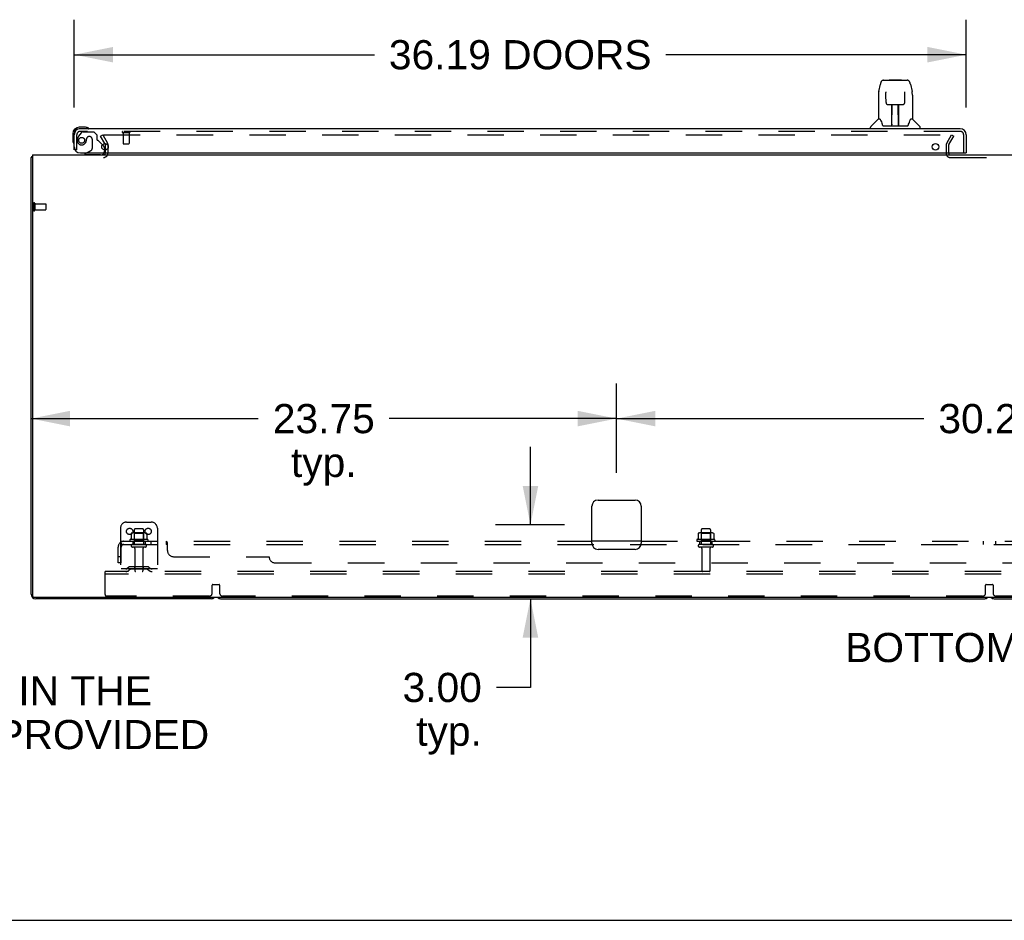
# Model space of a CAD drawing. Header units: inches. Extents: x 0 to 268, y 0 to 174.
# Tile 2 of 79: x 47 to 87, y 0 to 37. Entities that reach past the tile are written whole.
import ezdxf

# ---------------------------------------------------------------- set-up
doc = ezdxf.new("R2010")
doc.units = ezdxf.units.IN
doc.header["$LTSCALE"] = 14.749625
doc.header["$MEASUREMENT"] = 0
doc.linetypes.add('HIDDEN', pattern=[0.2, 0.1, -0.1])
doc.layers.get('0').update_dxf_attribs({"linetype": 'CONTINUOUS'})
for name, color, linetype in [('DEFAULT_2', 8, 'HIDDEN'), ('DIMENSIONS', 7, 'CONTINUOUS'), ('LEFTHAND_DOOR_ASSEMBLY', 7, 'CONTINUOUS'), ('SUBPANEL', 7, 'CONTINUOUS')]:
    doc.layers.add(name, color=color, linetype=linetype)
doc.styles.get("Standard").update_dxf_attribs({"font": 'arial.ttf'})
doc.dimstyles.new('DIMSTYLE_1', dxfattribs={"dimtxt": 1.183125, "dimasz": 1.5775, "dimexe": 0.09, "dimexo": 0.07, "dimgap": 0.0375, "dimtad": 0, "dimtih": 1, "dimtoh": 1, "dimzin": 4, "dimdsep": 46, "dimtxsty": 'Standard', "dimblk": '_FILLED', "dimblk1": '_FILLED', "dimblk2": '_FILLED', "dimcen": 0.09, "dimadec": 3, "dimazin": 1, "dimtfac": 1, "dimtdec": 3, "dimtofl": 0, "dimtmove": 0, "dimatfit": 3, "dimldrblk": '_FILLED', "dimfxl": 0, "dimtolj": 1, "dimtzin": 4, "dimarcsym": 0})

# ---------------------------------------------------------------- blocks, each defined once
blk = doc.blocks.new('_FILLED')
at = {"color": 0, "linetype": 'ByBlock'}
blk.add_solid([(0, 0), (-1, 0.2), (-1, -0.2)], dxfattribs=at)
blk = doc.blocks.new('*D6')
at = {"layer": 'DIMENSIONS', "color": 2, "linetype": 'Continuous'}
for p, q in [((49.458, 32.959), (49.458, 36.525)), ((85.646, 32.959), (85.646, 36.525)), ((49.458, 35.106), (61.639, 35.106)), ((85.646, 35.106), (73.465, 35.106))]:
    blk.add_line(p, q, dxfattribs=at)
at = {"layer": 'DIMENSIONS', "color": 2, "linetype": 'Continuous', "xscale": 1.5775, "yscale": 1.5775, "zscale": 1.5775, "rotation": 180}
blk.add_blockref('_FILLED', (49.458, 35.106), dxfattribs=at)
at = {"layer": 'DIMENSIONS', "color": 2, "linetype": 'Continuous', "xscale": 1.5775, "yscale": 1.5775, "zscale": 1.5775}
blk.add_blockref('_FILLED', (85.646, 35.106), dxfattribs=at)
at = {"layer": 'DIMENSIONS', "color": 2, "linetype": 'Continuous', "insert": (67.552, 35.697), "char_height": 1.18312, "width": 10.64373, "attachment_point": 2, "line_spacing_factor": 0.9}
blk.add_mtext('36.19 DOORS', dxfattribs=at)
blk = doc.blocks.new('*D17')
at = {"layer": 'DIMENSIONS', "color": 2, "linetype": 'Continuous'}
for p, q in [((67.967, 16.043), (67.967, 19.198)), ((69.354, 16.043), (66.547, 16.043)), ((66.963, 13.043), (69.387, 13.043)), ((67.967, 13.043), (67.967, 9.445)), ((67.967, 9.445), (66.586, 9.445))]:
    blk.add_line(p, q, dxfattribs=at)
at = {"layer": 'DIMENSIONS', "color": 2, "linetype": 'Continuous', "xscale": 1.5775, "yscale": 1.5775, "zscale": 1.5775}
for p, rotation in [((67.967, 16.043), 270), ((67.967, 13.043), 90)]:
    blk.add_blockref('_FILLED', p, dxfattribs=dict(at, rotation=rotation))
at = {"layer": 'DIMENSIONS', "color": 2, "linetype": 'Continuous', "insert": (65.995, 10.036), "char_height": 1.1831, "width": 3.21511, "attachment_point": 3, "line_spacing_factor": 0.9}
blk.add_mtext('3.00\\Ptyp.', dxfattribs=at)
blk = doc.blocks.new('*D18')
at = {"layer": 'DIMENSIONS', "color": 2, "linetype": 'Continuous'}
for p, q in [((71.458, 18.147), (71.458, 21.767)), ((101.708, 18.147), (101.708, 21.767)), ((71.458, 20.347), (83.925, 20.347)), ((101.708, 20.347), (89.242, 20.347))]:
    blk.add_line(p, q, dxfattribs=at)
at = {"layer": 'DIMENSIONS', "color": 2, "linetype": 'Continuous', "xscale": 1.5775, "yscale": 1.5775, "zscale": 1.5775, "rotation": 180}
blk.add_blockref('_FILLED', (71.458, 20.347), dxfattribs=at)
at = {"layer": 'DIMENSIONS', "color": 2, "linetype": 'Continuous', "xscale": 1.5775, "yscale": 1.5775, "zscale": 1.5775}
blk.add_blockref('_FILLED', (101.708, 20.347), dxfattribs=at)
at = {"layer": 'DIMENSIONS', "color": 2, "linetype": 'Continuous', "insert": (86.583, 20.939), "char_height": 1.1831, "width": 4.13434, "attachment_point": 2, "line_spacing_factor": 0.9}
blk.add_mtext('30.25', dxfattribs=at)
blk = doc.blocks.new('*D19')
at = {"layer": 'DIMENSIONS', "color": 2, "linetype": 'Continuous'}
for p, q in [((71.458, 18.147), (71.458, 21.767)), ((47.708, 20.347), (56.925, 20.347)), ((71.458, 20.347), (62.242, 20.347))]:
    blk.add_line(p, q, dxfattribs=at)
at = {"layer": 'DIMENSIONS', "color": 2, "linetype": 'Continuous', "xscale": 1.5775, "yscale": 1.5775, "zscale": 1.5775, "rotation": 180}
blk.add_blockref('_FILLED', (47.708, 20.347), dxfattribs=at)
at = {"layer": 'DIMENSIONS', "color": 2, "linetype": 'Continuous', "xscale": 1.5775, "yscale": 1.5775, "zscale": 1.5775}
blk.add_blockref('_FILLED', (71.458, 20.347), dxfattribs=at)
at = {"layer": 'DIMENSIONS', "color": 2, "linetype": 'Continuous', "insert": (59.583, 20.939), "char_height": 1.1831, "width": 4.13434, "attachment_point": 2, "line_spacing_factor": 0.9}
blk.add_mtext('23.75\\Ptyp.', dxfattribs=at)

msp = doc.modelspace()

# ---------------------------------------------------------------- linework, layer by layer
at = {"color": 3, "linetype": 'Continuous'}
for p, q in [((50.701, 31.505), (50.725, 31.464)), ((50.729, 31.241), (50.729, 31.447)), ((47.708, 13.232), (47.708, 30.939)), ((47.76, 31.043), (47.76, 13.155)), ((47.76, 31.043), (125.406, 31.043)), ((70.458, 15.293), (70.458, 16.793)), ((70.708, 17.043), (72.208, 17.043)), ((72.458, 16.793), (72.458, 15.293)), ((72.208, 15.043), (70.708, 15.043)), ((125.346, 13.095), (47.82, 13.095)), ((55.019, 13.043), (47.897, 13.043))]:
    msp.add_line(p, q, dxfattribs=at)
at = {"color": 7, "linetype": 'Continuous'}
for p, q in [((47.76, 30.939), (47.708, 30.939)), ((47.749, 30.971), (47.76, 30.962)), ((55.397, 13.043), (86.394, 13.043)), ((86.772, 13.043), (117.769, 13.043)), ((0, 0), (268.175, 0))]:
    msp.add_line(p, q, dxfattribs=at)
at = {"color": 3, "linetype": 'Continuous'}
for points in [[(47.725, 30.956), (47.722, 30.954), (47.72, 30.953), (47.718, 30.951), (47.715, 30.95), (47.713, 30.948), (47.711, 30.946), (47.71, 30.945), (47.709, 30.943), (47.709, 30.942), (47.708, 30.94), (47.708, 30.939)], [(47.749, 30.971), (47.747, 30.969), (47.745, 30.967), (47.743, 30.965), (47.74, 30.963), (47.737, 30.962), (47.734, 30.96), (47.731, 30.959), (47.725, 30.956)]]:
    msp.add_lwpolyline(points, dxfattribs=at)
for centre, radius, start, end in [((50.696, 31.447), 0.033, 0, 30), ((47.897, 30.854), 0.189, 136.4873, 141.7194), ((50.644, 31.128), 0.085, 270, 355.9511), ((70.708, 16.793), 0.25, 90, 180), ((72.208, 16.793), 0.25, 0, 90), ((70.708, 15.293), 0.25, 180, 270), ((72.208, 15.293), 0.25, 270, 360), ((47.897, 13.232), 0.189, 180, 270), ((47.82, 13.155), 0.06, 180, 270), ((55.019, 13.232), 0.189, 270, 313.513)]:
    msp.add_arc(centre, radius, start, end, dxfattribs=at)
at = {"color": 7, "linetype": 'Continuous'}
for centre, start, end in [((55.397, 13.232), 226.5797, 270), ((86.394, 13.232), 270, 313.4203), ((86.772, 13.232), 226.5797, 270)]:
    msp.add_arc(centre, 0.189, start, end, dxfattribs=at)
at = {"layer": 'DEFAULT_2', "color": 8, "linetype": 'HIDDEN'}
for p, q in [((50.529, 31.803), (50.619, 31.855)), ((50.701, 31.505), (50.529, 31.803)), ((50.619, 31.855), (50.815, 31.516)), ((50.665, 31.855), (85.115, 31.855)), ((84.852, 31.516), (85.048, 31.855)), ((84.942, 31.464), (85.138, 31.803)), ((85.048, 31.855), (85.138, 31.803)), ((50.729, 31.128), (50.729, 31.241)), ((50.833, 31.128), (50.833, 31.447)), ((84.833, 31.447), (84.833, 31.093)), ((84.937, 31.095), (84.937, 31.447)), ((84.987, 30.939), (88.179, 30.939)), ((47.812, 29.081), (47.812, 28.797)), ((47.855, 29.081), (47.855, 28.797)), ((47.855, 29.063), (48.302, 29.063)), ((47.855, 28.815), (48.302, 28.815)), ((48.312, 29.053), (48.312, 28.825)), ((51.583, 16.147), (52.583, 16.147)), ((51.333, 15.897), (51.333, 14.147)), ((51.764, 15.687), (51.764, 15.468)), ((52.339, 15.708), (51.828, 15.708)), ((51.9, 15.688), (51.88, 15.708)), ((51.896, 15.842), (51.896, 15.247)), ((51.9, 15.392), (51.9, 15.688)), ((52.267, 15.688), (51.9, 15.688)), ((52.241, 15.872), (51.926, 15.872)), ((52.267, 15.688), (52.287, 15.708)), ((52.267, 15.392), (52.267, 15.688)), ((52.271, 15.842), (52.271, 15.247)), ((52.402, 15.687), (52.402, 15.468)), ((52.833, 15.897), (52.833, 14.147)), ((74.764, 15.687), (74.764, 15.468)), ((75.339, 15.708), (74.828, 15.708)), ((74.9, 15.688), (74.88, 15.708)), ((74.896, 15.842), (74.896, 15.247)), ((74.9, 15.392), (74.9, 15.688)), ((75.267, 15.688), (74.9, 15.688)), ((75.241, 15.872), (74.926, 15.872)), ((75.267, 15.688), (75.287, 15.708)), ((75.267, 15.392), (75.267, 15.688)), ((75.271, 15.842), (75.271, 15.247)), ((75.402, 15.687), (75.402, 15.468)), ((52.439, 15.442), (51.727, 15.442)), ((51.749, 15.372), (52.417, 15.372)), ((52.341, 15.247), (51.826, 15.247)), ((51.9, 15.392), (51.88, 15.372)), ((52.267, 15.392), (51.9, 15.392)), ((52.267, 15.392), (52.287, 15.372)), ((75.439, 15.442), (74.727, 15.442)), ((74.749, 15.372), (75.417, 15.372)), ((75.341, 15.247), (74.826, 15.247)), ((74.9, 15.392), (74.88, 15.372)), ((75.267, 15.392), (74.9, 15.392)), ((75.267, 15.392), (75.287, 15.372)), ((52.341, 15.137), (51.826, 15.137)), ((51.918, 15.074), (51.918, 14.177)), ((52.248, 15.074), (52.248, 14.177)), ((75.341, 15.137), (74.826, 15.137)), ((74.918, 15.074), (74.918, 14.177)), ((75.248, 15.074), (75.248, 14.177)), ((50.708, 14.043), (50.708, 14.147)), ((122.458, 14.147), (50.708, 14.147)), ((50.708, 13.209), (50.708, 14.043)), ((122.458, 14.043), (50.708, 14.043)), ((52.833, 14.251), (51.333, 14.251)), ((51.676, 14.319), (51.608, 14.27)), ((51.737, 14.235), (51.669, 14.186)), ((52.424, 14.341), (51.743, 14.341)), ((52.424, 14.237), (51.743, 14.237)), ((51.908, 14.341), (51.908, 14.237)), ((52.258, 14.341), (52.258, 14.237)), ((52.43, 14.235), (52.498, 14.186)), ((52.49, 14.319), (52.558, 14.27)), ((55.058, 13.272), (55.058, 13.597)), ((55.078, 13.617), (55.338, 13.617)), ((55.358, 13.597), (55.358, 13.272)), ((86.433, 13.272), (86.433, 13.597)), ((86.453, 13.617), (86.713, 13.617)), ((86.733, 13.597), (86.733, 13.272)), ((54.933, 13.147), (50.771, 13.147)), ((86.308, 13.147), (55.483, 13.147)), ((117.683, 13.147), (86.858, 13.147))]:
    msp.add_line(p, q, dxfattribs=at)
for points in [[(50.645, 31.838), (50.645, 31.84), (50.645, 31.842), (50.646, 31.844), (50.647, 31.845), (50.648, 31.847), (50.649, 31.849), (50.651, 31.85), (50.652, 31.852), (50.654, 31.853), (50.656, 31.854), (50.658, 31.854), (50.66, 31.855), (50.663, 31.855), (50.665, 31.855)], [(50.647, 31.83), (50.646, 31.832), (50.645, 31.834), (50.645, 31.836), (50.645, 31.838), (50.645, 31.838)], [(51.77, 15.696), (51.769, 15.695), (51.768, 15.694), (51.766, 15.693), (51.766, 15.691), (51.765, 15.69), (51.764, 15.688), (51.764, 15.687)], [(52.396, 15.696), (52.398, 15.695), (52.399, 15.694), (52.4, 15.693), (52.401, 15.691), (52.402, 15.69), (52.402, 15.688), (52.402, 15.687)], [(74.77, 15.696), (74.769, 15.695), (74.768, 15.694), (74.766, 15.693), (74.766, 15.691), (74.765, 15.69), (74.764, 15.688), (74.764, 15.687)], [(75.396, 15.696), (75.398, 15.695), (75.399, 15.694), (75.4, 15.693), (75.401, 15.691), (75.402, 15.69), (75.402, 15.688), (75.402, 15.687)], [(51.764, 15.468), (51.764, 15.467), (51.764, 15.466), (51.764, 15.465), (51.763, 15.464), (51.763, 15.463), (51.763, 15.463), (51.762, 15.462), (51.762, 15.462), (51.762, 15.462), (51.761, 15.461), (51.761, 15.461), (51.761, 15.461), (51.76, 15.46), (51.76, 15.46), (51.76, 15.46), (51.76, 15.46), (51.759, 15.46), (51.759, 15.46)], [(52.407, 15.46), (52.407, 15.46), (52.407, 15.46), (52.407, 15.46), (52.406, 15.46), (52.406, 15.46), (52.406, 15.461), (52.405, 15.461), (52.405, 15.461), (52.405, 15.462), (52.404, 15.462), (52.404, 15.462), (52.404, 15.463), (52.403, 15.463), (52.403, 15.464), (52.403, 15.465), (52.402, 15.466), (52.402, 15.467), (52.402, 15.468)], [(74.764, 15.468), (74.764, 15.467), (74.764, 15.466), (74.764, 15.465), (74.763, 15.464), (74.763, 15.463), (74.763, 15.463), (74.762, 15.462), (74.762, 15.462), (74.762, 15.462), (74.761, 15.461), (74.761, 15.461), (74.761, 15.461), (74.76, 15.46), (74.76, 15.46), (74.76, 15.46), (74.76, 15.46), (74.759, 15.46), (74.759, 15.46)], [(75.407, 15.46), (75.407, 15.46), (75.407, 15.46), (75.407, 15.46), (75.406, 15.46), (75.406, 15.46), (75.406, 15.461), (75.405, 15.461), (75.405, 15.461), (75.405, 15.462), (75.404, 15.462), (75.404, 15.462), (75.404, 15.463), (75.403, 15.463), (75.403, 15.464), (75.403, 15.465), (75.402, 15.466), (75.402, 15.467), (75.402, 15.468)]]:
    msp.add_lwpolyline(points, dxfattribs=at)
for centre in [(51.708, 15.772), (52.458, 15.772)]:
    msp.add_circle(centre, 0.128, dxfattribs=at)
for centre, radius, start, end in [((50.696, 31.447), 0.137, 0, 30), ((84.97, 31.447), 0.137, 150, 180), ((84.97, 31.447), 0.033, 150, 180), ((50.644, 31.128), 0.189, 270, 360), ((50.644, 31.128), 0.085, 355.9511, 360), ((84.987, 31.093), 0.154, 180, 270), ((84.987, 31.093), 0.05, 180, 270), ((47.834, 29.081), 0.0215, 0, 180), ((47.834, 28.797), 0.0215, 180, 360), ((48.302, 29.053), 0.01, 0, 90), ((48.302, 28.825), 0.01, 270, 360), ((51.583, 15.897), 0.25, 90, 180), ((52.583, 15.897), 0.25, 0, 90), ((51.828, 15.567), 0.141, 90, 113.95), ((51.926, 15.842), 0.03, 90, 180), ((52.241, 15.842), 0.03, 0, 90), ((52.339, 15.567), 0.141, 66.05, 90), ((74.828, 15.567), 0.141, 90, 113.95), ((74.926, 15.842), 0.03, 90, 180), ((75.241, 15.842), 0.03, 0, 90), ((75.339, 15.567), 0.141, 66.05, 90), ((51.749, 15.41), 0.0384, 124.4497, 270), ((52.083, 14.842), 0.698, 117.6814, 120.6631), ((51.826, 15.192), 0.055, 90, 270), ((52.341, 15.192), 0.055, 270, 90), ((52.083, 14.842), 0.698, 59.3369, 62.3186), ((52.417, 15.41), 0.0384, 270, 55.5503), ((74.749, 15.41), 0.0384, 124.4497, 270), ((75.083, 14.842), 0.698, 117.6814, 120.6631), ((74.826, 15.192), 0.055, 90, 270), ((75.341, 15.192), 0.055, 270, 90), ((75.083, 14.842), 0.698, 59.3369, 62.3186), ((75.417, 15.41), 0.0384, 270, 55.5503), ((51.856, 15.074), 0.0625, 0, 90), ((52.311, 15.074), 0.0625, 90, 180), ((74.856, 15.074), 0.0625, 0, 90), ((75.311, 15.074), 0.0625, 90, 180), ((51.547, 14.355), 0.104, 270, 305.7539), ((51.547, 14.355), 0.208, 270, 305.7539), ((51.743, 14.227), 0.114, 90, 125.7539), ((51.743, 14.227), 0.01, 90, 125.7539), ((51.948, 14.177), 0.03, 180, 270), ((52.218, 14.177), 0.03, 270, 360), ((52.424, 14.227), 0.114, 54.2461, 90), ((52.424, 14.227), 0.01, 54.2461, 90), ((52.619, 14.355), 0.208, 234.2461, 270), ((52.619, 14.355), 0.104, 234.2461, 270), ((74.948, 14.177), 0.03, 180, 270), ((75.218, 14.177), 0.03, 270, 360), ((55.078, 13.597), 0.02, 90, 180), ((55.338, 13.597), 0.02, 0, 90), ((86.453, 13.597), 0.02, 90, 180), ((86.713, 13.597), 0.02, 0, 90), ((50.771, 13.209), 0.0625, 180, 270), ((54.933, 13.272), 0.125, 270, 360), ((55.483, 13.272), 0.125, 180, 270), ((86.308, 13.272), 0.125, 270, 360), ((86.858, 13.272), 0.125, 180, 270)]:
    msp.add_arc(centre, radius, start, end, dxfattribs=at)
at = {"layer": 'LEFTHAND_DOOR_ASSEMBLY', "color": 7, "linetype": 'Continuous'}
for p, q in [((82.286, 34.069), (83.255, 34.069)), ((82.372, 34.069), (82.371, 34.069)), ((82.533, 34.089), (82.513, 34.069)), ((82.533, 34.089), (83.009, 34.089)), ((83.009, 34.089), (83.029, 34.069)), ((82.097, 33.609), (82.162, 33.915)), ((82.383, 33.595), (82.383, 33.592)), ((82.383, 33.592), (82.383, 33.589)), ((82.383, 33.589), (82.383, 33.584)), ((82.383, 33.584), (82.383, 33.577)), ((82.386, 33.446), (82.383, 33.577)), ((83.151, 33.163), (83.158, 33.576)), ((83.158, 33.584), (83.159, 33.589)), ((83.158, 33.576), (83.158, 33.584)), ((83.38, 33.915), (83.445, 33.609)), ((83.45, 33.579), (83.445, 33.609)), ((82.082, 33.466), (82.082, 32.495)), ((82.391, 33.163), (82.386, 33.446)), ((82.391, 33.163), (82.392, 33.15)), ((83.46, 33.466), (83.46, 32.495)), ((82.471, 33.085), (82.591, 33.085)), ((82.622, 32.239), (82.636, 33.086)), ((82.627, 33.086), (82.915, 33.086)), ((82.629, 32.67), (82.629, 33.086)), ((82.632, 32.861), (82.629, 32.861)), ((82.632, 32.849), (82.629, 32.849)), ((82.897, 32.219), (82.882, 33.086)), ((82.912, 32.861), (82.886, 32.861)), ((82.912, 32.849), (82.886, 32.849)), ((82.912, 32.219), (82.912, 33.086)), ((82.951, 33.085), (83.071, 33.085)), ((82.076, 32.489), (81.778, 32.191)), ((82.155, 32.495), (82.082, 32.495)), ((82.151, 32.495), (82.157, 32.484)), ((82.89, 32.621), (82.912, 32.621)), ((82.912, 32.617), (82.89, 32.617)), ((83.384, 32.484), (83.389, 32.493)), ((83.46, 32.495), (83.387, 32.495)), ((83.466, 32.489), (83.763, 32.191)), ((49.918, 32.161), (49.661, 32.161)), ((49.705, 32.101), (49.661, 32.101)), ((49.956, 32.158), (49.918, 32.161)), ((81.767, 32.101), (81.767, 32.163)), ((82.218, 32.33), (82.232, 32.283)), ((82.232, 32.283), (82.235, 32.274)), ((82.285, 32.219), (83.257, 32.219)), ((82.622, 32.291), (82.622, 32.265)), ((82.629, 32.219), (82.629, 32.223)), ((82.896, 32.265), (82.896, 32.291)), ((83.306, 32.273), (83.309, 32.283)), ((83.775, 32.101), (83.775, 32.163)), ((49.398, 31.898), (49.398, 31.641)), ((49.398, 31.641), (49.401, 31.604)), ((50.601, 31.45), (50.658, 31.393)), ((50.687, 31.322), (50.687, 31.241)), ((49.969, 31.122), (49.9, 31.082)), ((49.9, 31.043), (49.9, 31.082)), ((85.626, 31.122), (85.646, 31.122))]:
    msp.add_line(p, q, dxfattribs=at)
at = {"layer": 'LEFTHAND_DOOR_ASSEMBLY', "color": 3, "linetype": 'Continuous'}
for p, q in [((85.399, 32.101), (49.705, 32.101)), ((49.458, 31.247), (49.458, 31.854)), ((85.646, 31.854), (85.646, 31.122)), ((49.708, 31.122), (85.626, 31.122))]:
    msp.add_line(p, q, dxfattribs=at)
at = {"layer": 'LEFTHAND_DOOR_ASSEMBLY', "color": 8, "linetype": 'HIDDEN'}
for p, q in [((85.399, 31.997), (49.705, 31.997)), ((49.803, 31.976), (50.254, 31.976)), ((50.38, 31.85), (50.254, 31.976)), ((49.562, 31.247), (49.562, 31.854)), ((49.738, 31.942), (49.637, 31.798)), ((49.959, 31.686), (49.959, 31.697)), ((50.09, 31.784), (50.057, 31.784)), ((50.188, 31.686), (50.188, 31.306)), ((50.38, 31.85), (50.38, 31.671)), ((50.601, 31.45), (50.439, 31.612)), ((51.42, 31.954), (51.704, 31.954)), ((51.438, 31.954), (51.438, 31.507)), ((51.686, 31.954), (51.686, 31.507)), ((85.542, 31.122), (85.542, 31.854)), ((49.562, 31.247), (49.458, 31.247)), ((49.969, 31.122), (50.138, 31.22)), ((50.687, 31.241), (50.687, 31.2)), ((51.448, 31.497), (51.676, 31.497)), ((50.53, 31.043), (49.9, 31.043))]:
    msp.add_line(p, q, dxfattribs=at)
at = {"layer": 'LEFTHAND_DOOR_ASSEMBLY', "color": 7, "linetype": 'Continuous'}
for points in [[(82.286, 34.069), (82.283, 34.069), (82.269, 34.068), (82.256, 34.064), (82.244, 34.059), (82.233, 34.053), (82.222, 34.045), (82.213, 34.036), (82.205, 34.026), (82.198, 34.015), (82.191, 34.004), (82.185, 33.992), (82.18, 33.978), (82.175, 33.963), (82.17, 33.946), (82.165, 33.928), (82.162, 33.915)], [(83.38, 33.915), (83.377, 33.928), (83.372, 33.947), (83.367, 33.963), (83.361, 33.978), (83.356, 33.992), (83.35, 34.004), (83.343, 34.016), (83.336, 34.026), (83.328, 34.036), (83.319, 34.045), (83.308, 34.053), (83.297, 34.06), (83.284, 34.065), (83.271, 34.068), (83.258, 34.069), (83.255, 34.069)], [(82.097, 33.609), (82.091, 33.579), (82.086, 33.539), (82.083, 33.499), (82.082, 33.466)], [(82.383, 33.598), (82.383, 33.598), (82.383, 33.598), (82.383, 33.598), (82.383, 33.598), (82.383, 33.597), (82.383, 33.596), (82.383, 33.595)], [(83.159, 33.589), (83.159, 33.592), (83.159, 33.594), (83.159, 33.595), (83.159, 33.596), (83.159, 33.597), (83.159, 33.598), (83.159, 33.598)], [(83.46, 33.466), (83.459, 33.5), (83.456, 33.539), (83.45, 33.579)], [(83.072, 33.085), (83.082, 33.086), (83.094, 33.088), (83.105, 33.093), (83.116, 33.099), (83.126, 33.107), (83.134, 33.116), (83.141, 33.127), (83.147, 33.139), (83.15, 33.151), (83.151, 33.163)], [(82.392, 33.15), (82.395, 33.137), (82.401, 33.126), (82.408, 33.115), (82.417, 33.106), (82.427, 33.098), (82.437, 33.092), (82.449, 33.088), (82.461, 33.086), (82.47, 33.085)], [(82.591, 33.085), (82.595, 33.085), (82.603, 33.085), (82.612, 33.086)], [(82.612, 33.086), (82.62, 33.086), (82.627, 33.086)], [(82.915, 33.086), (82.923, 33.086), (82.931, 33.086)], [(82.931, 33.086), (82.939, 33.085), (82.947, 33.085), (82.951, 33.085)], [(82.157, 32.484), (82.171, 32.456), (82.186, 32.42), (82.202, 32.378), (82.218, 32.33)], [(83.309, 32.283), (83.324, 32.329), (83.339, 32.376), (83.355, 32.419), (83.37, 32.455), (83.384, 32.484)], [(82.235, 32.274), (82.24, 32.261), (82.245, 32.251), (82.25, 32.242)], [(82.25, 32.242), (82.255, 32.235), (82.261, 32.229), (82.267, 32.224), (82.275, 32.221), (82.282, 32.219), (82.285, 32.219)], [(83.257, 32.219), (83.259, 32.219), (83.266, 32.22), (83.274, 32.224), (83.28, 32.229), (83.286, 32.235), (83.292, 32.242)], [(83.292, 32.242), (83.297, 32.25), (83.302, 32.261), (83.306, 32.273)]]:
    msp.add_lwpolyline(points, dxfattribs=at)
at = {"layer": 'LEFTHAND_DOOR_ASSEMBLY', "color": 8, "linetype": 'HIDDEN'}
msp.add_circle((49.762, 31.634), 0.12, dxfattribs=at)
at = {"layer": 'LEFTHAND_DOOR_ASSEMBLY', "color": 3, "linetype": 'Continuous'}
for centre in [(50.708, 31.372), (84.396, 31.372)]:
    msp.add_circle(centre, 0.133, dxfattribs=at)
at = {"layer": 'LEFTHAND_DOOR_ASSEMBLY', "color": 7, "linetype": 'Continuous'}
for centre, radius, start, end in [((82.09, 32.475), 0.0197, 97.5, 135), ((83.452, 32.475), 0.0197, 45, 82.5), ((49.661, 31.898), 0.263, 90, 180), ((49.661, 31.898), 0.203, 90, 180), ((49.918, 31.911), 0.25, 59.1101, 90), ((50.038, 32.116), 0.015, 270, 353.6204), ((50.038, 32.113), 0.015, 6.3796, 59.1101), ((81.806, 32.163), 0.0394, 135, 180), ((82.641, 32.239), 0.0197, 179, 269.9232), ((82.877, 32.239), 0.0197, 270.0771, 1), ((83.735, 32.163), 0.0394, 0, 45), ((49.648, 31.641), 0.25, 180, 210.8899), ((49.447, 31.521), 0.015, 210.8899, 263.6204), ((49.443, 31.521), 0.015, 276.3796, 360), ((50.587, 31.322), 0.1, 0, 45), ((50.53, 31.2), 0.157, 270, 330.1697)]:
    msp.add_arc(centre, radius, start, end, dxfattribs=at)
at = {"layer": 'LEFTHAND_DOOR_ASSEMBLY', "color": 3, "linetype": 'Continuous'}
for centre, radius, start, end in [((49.705, 31.854), 0.246, 90, 180), ((85.399, 31.854), 0.246, 0, 90), ((49.708, 31.372), 0.25, 180, 270)]:
    msp.add_arc(centre, radius, start, end, dxfattribs=at)
at = {"layer": 'LEFTHAND_DOOR_ASSEMBLY', "color": 8, "linetype": 'HIDDEN'}
for centre, radius, start, end in [((49.705, 31.854), 0.142, 90, 180), ((49.803, 31.897), 0.079, 90, 144.9), ((51.42, 31.975), 0.0215, 90, 270), ((51.704, 31.975), 0.0215, 270, 90), ((85.399, 31.854), 0.142, 0, 90), ((49.762, 31.634), 0.187, 163.1561, 342.1518), ((49.952, 31.576), 0.386, 144.9, 163.1561), ((49.566, 31.697), 0.393, 342.0702, 358.3401), ((50.057, 31.686), 0.098, 90, 180), ((50.09, 31.686), 0.098, 0, 90), ((50.419, 31.671), 0.039, 180, 248.3904), ((50.368, 31.542), 0.1, 45, 68.3904), ((50.088, 31.306), 0.1, 300.092, 360), ((50.53, 31.2), 0.157, 330.1697, 360), ((51.448, 31.507), 0.01, 180, 270), ((51.676, 31.507), 0.01, 270, 360)]:
    msp.add_arc(centre, radius, start, end, dxfattribs=at)
at = {"layer": 'LEFTHAND_DOOR_ASSEMBLY', "color": 7, "linetype": 'Continuous'}
for centre, start_param, end_param in [((82.621, 32.258), -2.940151, -2.835726), ((82.897, 32.258), -3.446747, -3.141593)]:
    msp.add_ellipse(centre, major_axis=(0, 0.0394), ratio=1, start_param=start_param, end_param=end_param, dxfattribs=at)
at = {"layer": 'SUBPANEL', "color": 8, "linetype": 'HIDDEN'}
for p, q in [((51.326, 15.318), (51.405, 15.221)), ((51.365, 15.247), (51.365, 15.372)), ((51.365, 15.372), (70.458, 15.372)), ((51.365, 15.247), (121.802, 15.247)), ((51.833, 15.372), (51.833, 15.247)), ((52.333, 15.372), (52.333, 15.247)), ((52.561, 15.372), (52.561, 15.247)), ((52.842, 15.372), (52.842, 15.247)), ((53.204, 15.247), (53.204, 15.372)), ((53.221, 15.231), (53.22, 15.233)), ((53.24, 14.997), (53.24, 15.318)), ((72.458, 15.372), (100.708, 15.372)), ((74.833, 15.247), (74.833, 15.372)), ((75.333, 15.247), (75.333, 15.372)), ((86.333, 15.372), (86.333, 15.247)), ((86.833, 15.372), (86.833, 15.247)), ((51.24, 14.497), (51.24, 15.135)), ((51.365, 14.497), (51.365, 15.135)), ((51.365, 14.747), (51.24, 14.747)), ((51.365, 14.497), (51.24, 14.497)), ((53.49, 14.747), (57.365, 14.747)), ((57.615, 14.497), (115.552, 14.497))]:
    msp.add_line(p, q, dxfattribs=at)
at = {"layer": 'SUBPANEL', "color": 3, "linetype": 'Continuous'}
msp.add_line((72.458, 15.372), (70.458, 15.372), dxfattribs=at)
at = {"layer": 'SUBPANEL', "color": 8, "linetype": 'HIDDEN'}
for points in [[(51.326, 15.318), (51.328, 15.32), (51.331, 15.323), (51.333, 15.326), (51.335, 15.329), (51.337, 15.333), (51.339, 15.337), (51.341, 15.341), (51.344, 15.349)], [(51.344, 15.349), (51.346, 15.353), (51.347, 15.356), (51.349, 15.359), (51.351, 15.362), (51.353, 15.365), (51.355, 15.367), (51.357, 15.369), (51.359, 15.371), (51.361, 15.371), (51.363, 15.372), (51.365, 15.372)], [(51.364, 15.306), (51.364, 15.306), (51.364, 15.307)], [(51.364, 15.307), (51.364, 15.306), (51.364, 15.306), (51.364, 15.306), (51.364, 15.305), (51.364, 15.305), (51.365, 15.304), (51.365, 15.304)], [(51.387, 15.243), (51.388, 15.243), (51.388, 15.243), (51.387, 15.243), (51.387, 15.243), (51.387, 15.243), (51.387, 15.244), (51.387, 15.244), (51.386, 15.245), (51.386, 15.245), (51.386, 15.246), (51.385, 15.247), (51.385, 15.247), (51.384, 15.248), (51.384, 15.249), (51.384, 15.249), (51.383, 15.25), (51.383, 15.251), (51.383, 15.251), (51.382, 15.252), (51.382, 15.253), (51.382, 15.254), (51.381, 15.254), (51.381, 15.255), (51.38, 15.256), (51.38, 15.257), (51.38, 15.258), (51.379, 15.258), (51.379, 15.259), (51.378, 15.26), (51.378, 15.261), (51.378, 15.262), (51.377, 15.263), (51.377, 15.264), (51.376, 15.265), (51.376, 15.266), (51.376, 15.267), (51.375, 15.268), (51.375, 15.269), (51.375, 15.27), (51.374, 15.271), (51.374, 15.272), (51.373, 15.273), (51.373, 15.274), (51.373, 15.275), (51.372, 15.276), (51.372, 15.277), (51.372, 15.278), (51.371, 15.279), (51.371, 15.28), (51.37, 15.281), (51.37, 15.282), (51.37, 15.283), (51.369, 15.284), (51.369, 15.285), (51.369, 15.286), (51.369, 15.287), (51.368, 15.288), (51.368, 15.289), (51.368, 15.29), (51.368, 15.291), (51.367, 15.292), (51.367, 15.293), (51.367, 15.294), (51.367, 15.295), (51.366, 15.296), (51.366, 15.296), (51.366, 15.297), (51.366, 15.298), (51.366, 15.299), (51.365, 15.3), (51.365, 15.301), (51.365, 15.302), (51.365, 15.302), (51.365, 15.303), (51.365, 15.304), (51.365, 15.305), (51.365, 15.305), (51.365, 15.306), (51.364, 15.306), (51.364, 15.306)], [(51.392, 15.229), (51.388, 15.233), (51.386, 15.235), (51.383, 15.237), (51.381, 15.239), (51.378, 15.241), (51.376, 15.243), (51.373, 15.244), (51.371, 15.245), (51.368, 15.246), (51.366, 15.247), (51.365, 15.247)], [(51.385, 15.247), (51.385, 15.246), (51.385, 15.246), (51.386, 15.245), (51.386, 15.245), (51.387, 15.244), (51.387, 15.244), (51.387, 15.243), (51.387, 15.243), (51.387, 15.243), (51.387, 15.243)], [(51.405, 15.221), (51.405, 15.221), (51.404, 15.221), (51.403, 15.221), (51.402, 15.221), (51.401, 15.222), (51.399, 15.223), (51.398, 15.224), (51.396, 15.225), (51.394, 15.227), (51.392, 15.229)], [(53.219, 15.359), (53.217, 15.362), (53.215, 15.365), (53.213, 15.367), (53.211, 15.369), (53.209, 15.371), (53.207, 15.371), (53.206, 15.372), (53.204, 15.372)], [(53.215, 15.365), (53.213, 15.367), (53.211, 15.369), (53.209, 15.371), (53.207, 15.371), (53.206, 15.372), (53.204, 15.372)], [(53.22, 15.233), (53.217, 15.237), (53.215, 15.239), (53.214, 15.241), (53.212, 15.243), (53.211, 15.244), (53.209, 15.245), (53.207, 15.246), (53.206, 15.247), (53.204, 15.247)], [(53.214, 15.241), (53.212, 15.243), (53.211, 15.244), (53.209, 15.245), (53.207, 15.246), (53.206, 15.247), (53.204, 15.247)], [(53.222, 15.353), (53.221, 15.356), (53.219, 15.359), (53.217, 15.362)], [(53.24, 15.221), (53.238, 15.221), (53.236, 15.221), (53.234, 15.221), (53.232, 15.221), (53.23, 15.222), (53.229, 15.223), (53.227, 15.224), (53.225, 15.225), (53.224, 15.227), (53.223, 15.229), (53.221, 15.231)], [(53.229, 15.337), (53.226, 15.345), (53.224, 15.349), (53.222, 15.353)], [(53.232, 15.221), (53.23, 15.222), (53.229, 15.223), (53.227, 15.224), (53.225, 15.225), (53.224, 15.227), (53.223, 15.229)], [(53.24, 15.318), (53.238, 15.32), (53.236, 15.323), (53.234, 15.326), (53.233, 15.329), (53.231, 15.333), (53.229, 15.337)], [(53.238, 15.32), (53.236, 15.323), (53.234, 15.326)], [(53.24, 15.221), (53.238, 15.221), (53.236, 15.221), (53.234, 15.221)]]:
    msp.add_lwpolyline(points, dxfattribs=at)
for centre, radius, start, end in [((51.477, 15.135), 0.237, 90, 180), ((51.477, 15.135), 0.112, 90, 180), ((53.49, 14.997), 0.25, 180, 270), ((57.615, 14.747), 0.25, 180, 270)]:
    msp.add_arc(centre, radius, start, end, dxfattribs=at)

# ---------------------------------------------------------------- texts
at = {"layer": 'DIMENSIONS', "color": 2, "linetype": 'Continuous', "char_height": 1.18312, "attachment_point": 2, "line_spacing_factor": 0.9}
for s, insert, width in [('BOTTOM VIEW', (86.61, 11.655), 11.72569), ('WASH SYSTEM 2" SQUARE DRAIN HOLES IN THE\\PBOTTOM WITH UL APPROVED HOLE SEALS PROVIDED', (33.034, 9.9), 43.71845)]:
    msp.add_mtext(s, dxfattribs=dict(at, insert=insert, width=width))

# ---------------------------------------------------------------- dimensions: what is measured, and where the dimension line sits
at = {"layer": 'DIMENSIONS', "color": 2, "linetype": 'Continuous'}
for base, p1, p2, angle, text, picture, middle in [((49.458, 35.106), (85.646, 32.889), (49.458, 32.889), 180, '<> DOORS', '*D6', (67.552, 35.106)), ((67.967, 16.043), (69.457, 13.043), (66.477, 16.043), 90, '<>\\Ptyp.', '*D17', (64.387, 8.558))]:
    dim = msp.add_linear_dim(base=base, p1=p1, p2=p2, angle=angle, text=text, dimstyle='DIMSTYLE_1', dxfattribs=at)
    dim.commit()
    dim.dimension.update_dxf_attribs({"geometry": picture, "text_midpoint": middle, "dimtype": 160})
dim = msp.add_linear_dim(base=(71.458, 20.347), p1=(47.708, 30.849), p2=(71.458, 18.077), text='<>\\Ptyp.', dimstyle='DIMSTYLE_1', dxfattribs=at)
dim.commit()
dim.dimension.update_dxf_attribs({"geometry": '*D19', "text_midpoint": (59.583, 19.46), "dimtype": 160})
dim = msp.add_linear_dim(base=(101.708, 20.347), p1=(71.458, 18.077), p2=(101.708, 18.077), dimstyle='DIMSTYLE_1', dxfattribs=at)
dim.commit()
dim.dimension.update_dxf_attribs({"geometry": '*D18', "text_midpoint": (86.585, 20.341), "dimtype": 160})

doc.saveas('drawing.dxf')
